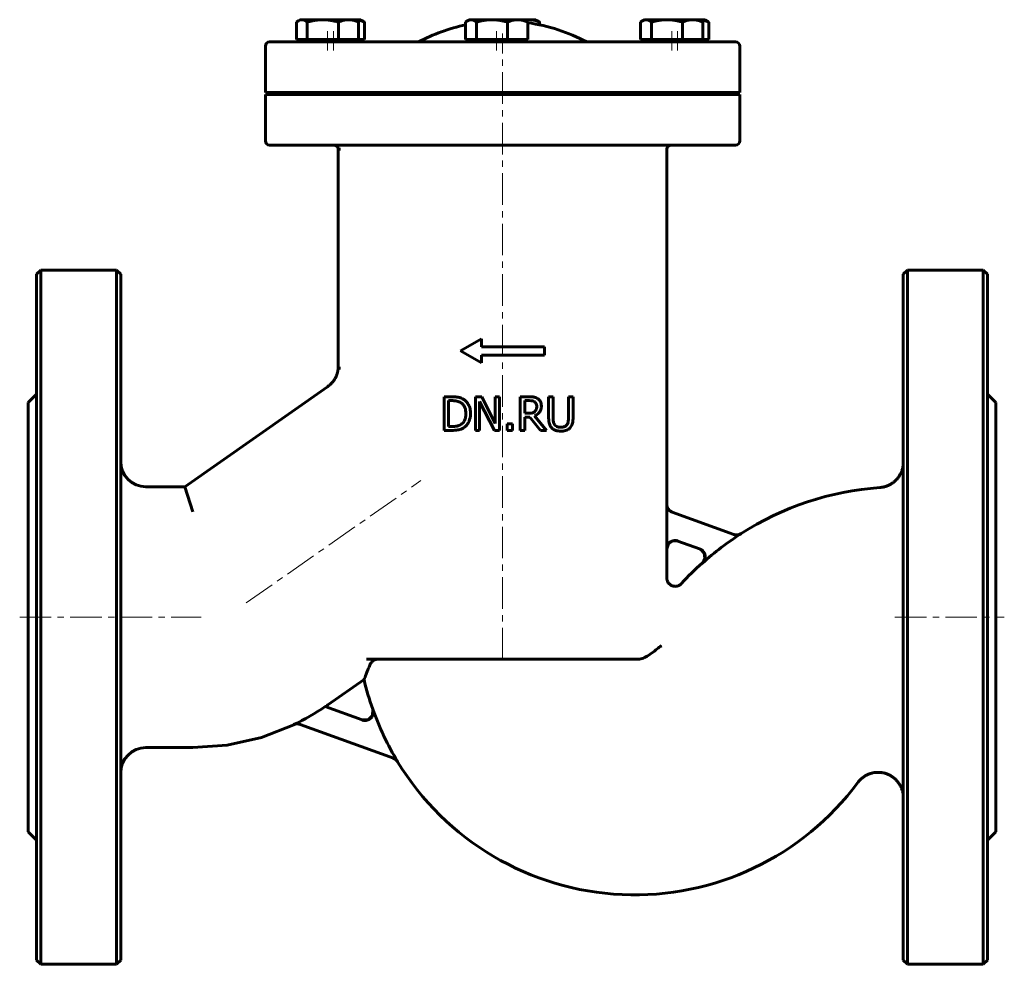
# Model space of a CAD drawing. Header units: millimetres. Extents: x -117 to 117, y -112 to 112.
import ezdxf

# ---------------------------------------------------------------- set-up
doc = ezdxf.new("R2010")
doc.units = ezdxf.units.MM
doc.linetypes.add('K5LT_AXLED', pattern=[12, 7.5, -1.5, 1.5, -1.5])
doc.linetypes.add('K5LT_BASIC', pattern=[0])
doc.layers.add('Системный слой (1)', color=7, linetype='Continuous', true_color=0x6c6c6c)

# ---------------------------------------------------------------- blocks, each defined once
blk = doc.blocks.new('U0')
at = {"layer": 'Системный слой (1)', "color": 143, "linetype": 'K5LT_BASIC', "lineweight": 60, "true_color": 0x33acca}
for p, q in [((36.79, -2.9), (36.79, 81.45)), ((36.79, -20.43), (36.79, -13.54))]:
    blk.add_line(p, q, dxfattribs=at)
blk = doc.blocks.new('U1')
at = {"layer": 'Системный слой (1)', "color": 143, "linetype": 'K5LT_BASIC', "lineweight": 60, "true_color": 0x33acca}
for p, q in [((-115, -29.75), (-115, 21.25)), ((-115, -80.75), (-115, -29.75))]:
    blk.add_line(p, q, dxfattribs=at)
blk = doc.blocks.new('U2')
at = {"layer": 'Системный слой (1)', "color": 143, "linetype": 'K5LT_BASIC', "lineweight": 60, "true_color": 0x33acca}
for start, end in [(94.1716, 122.5215), (131.8698, 137.4936)]:
    blk.add_arc((92.6, -69.75), 71, start, end, dxfattribs=at)
blk = doc.blocks.new('U3')
at = {"layer": 'Системный слой (1)', "color": 143, "linetype": 'K5LT_BASIC', "lineweight": 60, "true_color": 0x33acca}
for p, q in [((-93, -29.75), (-93, 51.75)), ((-93, -111.25), (-93, -29.75))]:
    blk.add_line(p, q, dxfattribs=at)
blk = doc.blocks.new('U4')
at = {"layer": 'Системный слой (1)', "color": 143, "linetype": 'K5LT_BASIC', "lineweight": 60, "true_color": 0x33acca}
for p, q in [((44.77, -13.6), (44.56, -13.51)), ((45.7, -14.57), (44.77, -13.6)), ((45.61, -16.39), (45.83, -15.8)), ((45.83, -15.8), (45.7, -14.57)), ((45.21, -16.88), (45.21, -16.88)), ((45.21, -16.88), (45.21, -16.88)), ((45.21, -16.88), (45.21, -16.88)), ((45.21, -16.88), (45.21, -16.88)), ((45.21, -16.88), (45.22, -16.88)), ((45.22, -16.88), (45.22, -16.87)), ((45.22, -16.87), (45.23, -16.87)), ((45.22, -16.88), (45.22, -16.88)), ((45.23, -16.87), (45.24, -16.85)), ((45.24, -16.85), (45.27, -16.82)), ((45.27, -16.82), (45.33, -16.77)), ((45.33, -16.77), (45.43, -16.65)), ((45.43, -16.65), (45.61, -16.39))]:
    blk.add_line(p, q, dxfattribs=at)
blk = doc.blocks.new('U5')
at = {"layer": 'Системный слой (1)', "color": 143, "linetype": 'K5LT_BASIC', "lineweight": 60, "true_color": 0x33acca}
for p, q in [((93, -29.75), (93, 51.75)), ((93, -111.25), (93, -29.75))]:
    blk.add_line(p, q, dxfattribs=at)
blk = doc.blocks.new('U6')
at = {"layer": 'Системный слой (1)', "color": 143, "linetype": 'K5LT_BASIC', "lineweight": 60, "true_color": 0x33acca}
for p, q in [((115, -29.75), (115, 21.25)), ((115, -80.75), (115, -29.75))]:
    blk.add_line(p, q, dxfattribs=at)
blk = doc.blocks.new('U7')
at = {"layer": 'Системный слой (1)', "color": 143, "linetype": 'K5LT_BASIC', "lineweight": 60, "true_color": 0x33acca}
for p, q in [((-33.17, -53.09), (-34.21, -54.13)), ((-33.11, -51.63), (-33.17, -53.09)), ((-34.21, -54.13), (-35.68, -54.17))]:
    blk.add_line(p, q, dxfattribs=at)
blk = doc.blocks.new('U8')
at = {"layer": 'Системный слой (1)', "color": 143, "linetype": 'K5LT_BASIC', "lineweight": 60, "true_color": 0x33acca}
for p, q in [((-44.14, -50.89), (-44.33, -51.02)), ((-43.95, -50.76), (-44.14, -50.89)), ((-43.76, -50.62), (-43.95, -50.76)), ((-51.82, -55.32), (-59.57, -58.32)), ((-59.57, -58.32), (-67.69, -60.15)), ((-67.69, -60.15), (-75.88, -60.75))]:
    blk.add_line(p, q, dxfattribs=at)
blk = doc.blocks.new('U9')
at = {"layer": 'Системный слой (1)', "color": 143, "linetype": 'K5LT_BASIC', "lineweight": 60, "true_color": 0x33acca}
for p, q in [((38.22, -11.62), (37.19, -12.34)), ((39.47, -11.66), (38.22, -11.62)), ((37.19, -12.34), (36.79, -13.54))]:
    blk.add_line(p, q, dxfattribs=at)
blk = doc.blocks.new('U10')
at = {"layer": 'Системный слой (1)', "color": 143, "linetype": 'K5LT_BASIC', "lineweight": 60, "true_color": 0x33acca}
for p, q in [((113, 51.75), (113, -29.75)), ((113, -29.75), (113, -111.25))]:
    blk.add_line(p, q, dxfattribs=at)
blk = doc.blocks.new('U11')
at = {"layer": 'Системный слой (1)', "color": 143, "linetype": 'K5LT_BASIC', "lineweight": 60, "true_color": 0x33acca}
for p, q in [((-113, 51.75), (-113, -29.75)), ((-113, -29.75), (-113, -111.25))]:
    blk.add_line(p, q, dxfattribs=at)
blk = doc.blocks.new('U12')
at = {"layer": 'Системный слой (1)', "color": 143, "linetype": 'K5LT_BASIC', "lineweight": 60, "true_color": 0x33acca}
for start, end in [(192.9963, 199.3563), (211.3705, 323.4517)]:
    blk.add_arc((29.16, -29.75), 66, start, end, dxfattribs=at)
blk = doc.blocks.new('U13')
at = {"layer": 'Системный слой (1)', "color": 143, "linetype": 'K5LT_BASIC', "lineweight": 60, "true_color": 0x33acca}
for p, q in [((45.19, 112.17), (44.45, 112.25)), ((45.94, 111.98), (45.19, 112.17)), ((46.75, 111.67), (45.94, 111.98))]:
    blk.add_line(p, q, dxfattribs=at)
blk = doc.blocks.new('U14')
at = {"layer": 'Системный слой (1)', "color": 143, "linetype": 'K5LT_BASIC', "lineweight": 60, "true_color": 0x33acca}
for p, q in [((30.72, 111.8), (30.56, 111.67)), ((30.88, 111.91), (30.72, 111.8)), ((31.03, 112.01), (30.88, 111.91)), ((31.31, 112.14), (31.03, 112.01)), ((31.58, 112.22), (31.31, 112.14)), ((31.84, 112.25), (31.58, 112.22))]:
    blk.add_line(p, q, dxfattribs=at)
blk = doc.blocks.new('U15')
at = {"layer": 'Системный слой (1)', "color": 143, "linetype": 'K5LT_BASIC', "lineweight": 60, "true_color": 0x33acca}
for p, q in [((-41.28, 81.59), (-41.29, 81.59)), ((-41.29, 81.59), (-41.29, 81.59)), ((-41.29, 81.59), (-41.29, 81.59)), ((-41.29, 81.59), (-41.29, 81.59)), ((-41.29, 81.59), (-41.29, 81.59)), ((-41.29, 81.59), (-41.29, 81.59)), ((-41.28, 81.58), (-41.28, 81.59)), ((-41.28, 81.59), (-41.28, 81.59)), ((-41.27, 81.58), (-41.28, 81.58)), ((-41.28, 81.58), (-41.28, 81.58)), ((-41.28, 81.58), (-41.28, 81.58)), ((-41.28, 81.58), (-41.28, 81.58)), ((-41.24, 81.58), (-41.27, 81.58)), ((-41.27, 81.58), (-41.27, 81.58)), ((-41.27, 81.58), (-41.27, 81.58)), ((-41.27, 81.58), (-41.27, 81.58)), ((-41.27, 81.58), (-41.27, 81.58)), ((-41.27, 81.58), (-41.27, 81.58)), ((-41.23, 81.57), (-41.24, 81.58)), ((-41.22, 81.57), (-41.23, 81.57)), ((-41.21, 81.57), (-41.22, 81.57)), ((-41.22, 81.57), (-41.22, 81.57)), ((-41.2, 81.56), (-41.21, 81.57)), ((-41.21, 81.57), (-41.21, 81.57)), ((-41.19, 81.56), (-41.2, 81.56)), ((-41.18, 81.56), (-41.19, 81.56)), ((-41.15, 81.55), (-41.18, 81.56)), ((-41.18, 81.56), (-41.18, 81.56)), ((-41.18, 81.56), (-41.18, 81.56)), ((-41.12, 81.54), (-41.15, 81.55)), ((-41.1, 81.54), (-41.12, 81.54)), ((-41.09, 81.54), (-41.1, 81.54)), ((-41.09, 81.53), (-41.09, 81.54)), ((-41.08, 81.53), (-41.09, 81.53)), ((-41.04, 81.52), (-41.08, 81.53)), ((-40.99, 81.51), (-41.04, 81.52)), ((-40.97, 81.5), (-40.99, 81.51)), ((-40.96, 81.5), (-40.97, 81.5)), ((-40.95, 81.5), (-40.96, 81.5)), ((-40.91, 81.49), (-40.95, 81.5)), ((-40.95, 81.5), (-40.95, 81.5)), ((-40.84, 81.47), (-40.91, 81.49)), ((-40.81, 81.46), (-40.84, 81.47)), ((-40.8, 81.46), (-40.81, 81.46)), ((-40.79, 81.46), (-40.8, 81.46)), ((-40.78, 81.46), (-40.79, 81.46)), ((-40.78, 81.45), (-40.78, 81.46)), ((-40.78, 81.46), (-40.78, 81.46)), ((-40.78, 81.46), (-40.78, 81.46)), ((-40.78, 81.46), (-40.78, 81.46)), ((-40.78, 81.46), (-40.78, 81.46)), ((-40.78, 81.46), (-40.78, 81.46)), ((-40.77, 81.45), (-40.78, 81.45)), ((-40.78, 81.45), (-40.78, 81.45)), ((-40.76, 81.45), (-40.77, 81.45))]:
    blk.add_line(p, q, dxfattribs=at)
blk = doc.blocks.new('U16')
at = {"layer": 'Системный слой (1)', "color": 143, "linetype": 'K5LT_BASIC', "lineweight": 60, "true_color": 0x33acca}
for p, q in [((-57.62, 82.45), (-42.28, 82.45)), ((-42.28, 82.45), (53.13, 82.45))]:
    blk.add_line(p, q, dxfattribs=at)
blk = doc.blocks.new('U17')
at = {"layer": 'Системный слой (1)', "color": 143, "linetype": 'K5LT_BASIC', "lineweight": 60, "true_color": 0x33acca}
for p, q in [((-41.3, 81.45), (-41.29, 81.49)), ((-41.3, 81.45), (-41.3, 81.45)), ((-41.29, 81.54), (-41.29, 81.58)), ((-41.29, 81.49), (-41.29, 81.54))]:
    blk.add_line(p, q, dxfattribs=at)
blk = doc.blocks.new('U18')
at = {"layer": 'Системный слой (1)', "color": 143, "linetype": 'K5LT_BASIC', "lineweight": 60, "true_color": 0x33acca}
for start, end in [(101.9464, 118.0725), (61.9275, 81.9013)]:
    blk.add_arc((-2.24, 69.45), 42.5, start, end, dxfattribs=at)
blk = doc.blocks.new('U19')
at = {"layer": 'Системный слой (1)', "color": 143, "linetype": 'K5LT_BASIC', "lineweight": 60, "true_color": 0x33acca}
for p, q in [((-41.28, 81.45), (-41.3, 81.45)), ((-40.76, 81.45), (-41.28, 81.45))]:
    blk.add_line(p, q, dxfattribs=at)
blk = doc.blocks.new('U20')
at = {"layer": 'Системный слой (1)', "color": 143, "linetype": 'K5LT_BASIC', "lineweight": 60, "true_color": 0x33acca}
for p, q in [((-58.62, 94.45), (29.38, 94.45)), ((29.38, 94.45), (54.13, 94.45))]:
    blk.add_line(p, q, dxfattribs=at)
blk = doc.blocks.new('U21')
at = {"layer": 'Системный слой (1)', "color": 143, "linetype": 'K5LT_BASIC', "lineweight": 60, "true_color": 0x33acca}
for p, q in [((3.43, 112.2), (3.06, 112.13)), ((3.78, 112.24), (3.43, 112.2)), ((4.14, 112.25), (3.78, 112.24))]:
    blk.add_line(p, q, dxfattribs=at)
blk = doc.blocks.new('U22')
at = {"layer": 'Системный слой (1)', "color": 143, "linetype": 'K5LT_BASIC', "lineweight": 60, "true_color": 0x33acca}
for p, q in [((-10.88, 111.8), (-11.04, 111.67)), ((-10.72, 111.91), (-10.88, 111.8)), ((-10.57, 112.01), (-10.72, 111.91)), ((-10.29, 112.14), (-10.57, 112.01)), ((-10.02, 112.22), (-10.29, 112.14)), ((-9.76, 112.25), (-10.02, 112.22))]:
    blk.add_line(p, q, dxfattribs=at)
blk = doc.blocks.new('U23')
at = {"layer": 'Системный слой (1)', "color": 143, "linetype": 'K5LT_BASIC', "lineweight": 60, "true_color": 0x33acca}
for p, q in [((-51.08, 111.8), (-51.24, 111.67)), ((-50.92, 111.91), (-51.08, 111.8)), ((-50.77, 112.01), (-50.92, 111.91)), ((-50.49, 112.14), (-50.77, 112.01)), ((-50.22, 112.22), (-50.49, 112.14)), ((-49.95, 112.25), (-50.22, 112.22))]:
    blk.add_line(p, q, dxfattribs=at)
blk = doc.blocks.new('U24')
at = {"layer": 'Системный слой (1)', "color": 143, "linetype": 'K5LT_BASIC', "lineweight": 60, "true_color": 0x33acca}
for p, q in [((-36.61, 112.17), (-37.34, 112.25)), ((-35.86, 111.98), (-36.61, 112.17)), ((-35.05, 111.67), (-35.86, 111.98))]:
    blk.add_line(p, q, dxfattribs=at)

msp = doc.modelspace()

# ---------------------------------------------------------------- linework, layer by layer
at = {"layer": 'Системный слой (1)', "color": 143, "linetype": 'K5LT_BASIC', "lineweight": 60, "true_color": 0x33acca}
for p, q in [((-51.24, 107.55), (-51.24, 111.67)), ((-50.35, 112.25), (-50.77, 112.01)), ((-50.35, 112.25), (-49.95, 112.25)), ((-49.95, 112.25), (-44.97, 112.25)), ((-48.67, 107.55), (-48.67, 111.67)), ((-44.97, 112.25), (-38.86, 112.25)), ((-41.27, 107.55), (-41.27, 111.67)), ((-38.86, 112.25), (-37.35, 112.25)), ((-37.35, 112.25), (-36.93, 112.01)), ((-37.35, 112.25), (-35.94, 112.25)), ((-36.45, 107.55), (-36.45, 111.67)), ((-35.94, 112.25), (-35.52, 112.01)), ((-35.05, 107.55), (-35.05, 111.67)), ((-11.04, 107.55), (-11.04, 111.67)), ((-10.15, 112.25), (-10.57, 112.01)), ((-10.15, 112.25), (-9.76, 112.25)), ((-9.76, 112.25), (-4.77, 112.25)), ((-8.47, 107.55), (-8.47, 111.67)), ((-4.77, 112.25), (1.33, 112.25)), ((-1.08, 107.55), (-1.08, 111.67)), ((1.33, 112.25), (2.85, 112.25)), ((2.85, 112.25), (4.14, 112.25)), ((2.85, 112.25), (3.27, 112.01)), ((3.74, 107.55), (3.74, 111.67)), ((4.14, 112.25), (5.66, 112.25)), ((5.66, 112.25), (6.08, 112.01)), ((6.55, 111.03), (6.55, 111.67)), ((30.56, 107.55), (30.56, 111.67)), ((31.45, 112.25), (31.03, 112.01)), ((31.45, 112.25), (31.84, 112.25)), ((31.84, 112.25), (36.83, 112.25)), ((33.13, 107.55), (33.13, 111.67)), ((36.83, 112.25), (42.93, 112.25)), ((40.52, 107.55), (40.52, 111.67)), ((42.93, 112.25), (44.45, 112.25)), ((44.45, 112.25), (45.86, 112.25)), ((44.45, 112.25), (44.87, 112.01)), ((45.34, 107.55), (45.34, 111.67)), ((45.86, 112.25), (46.28, 112.01)), ((46.75, 107.55), (46.75, 111.67)), ((-58.62, 94.95), (-58.62, 105.95)), ((53.13, 106.95), (-57.62, 106.95)), ((-49.95, 107.55), (-51.24, 107.55)), ((-50.35, 107.55), (-50.35, 106.95)), ((-48.67, 107.55), (-49.95, 107.55)), ((-44.97, 107.55), (-48.67, 107.55)), ((-41.27, 107.55), (-44.97, 107.55)), ((-38.86, 107.55), (-41.27, 107.55)), ((-36.45, 107.55), (-38.86, 107.55)), ((-37.35, 107.55), (-37.35, 106.95)), ((-35.05, 107.55), (-36.45, 107.55)), ((-35.94, 107.55), (-35.94, 106.95)), ((-9.76, 107.55), (-11.04, 107.55)), ((-10.15, 107.55), (-10.15, 106.95)), ((-8.47, 107.55), (-9.76, 107.55)), ((-4.77, 107.55), (-8.47, 107.55)), ((-1.08, 107.55), (-4.77, 107.55)), ((1.33, 107.55), (-1.08, 107.55)), ((3.74, 107.55), (1.33, 107.55)), ((2.85, 107.55), (2.85, 106.95)), ((31.84, 107.55), (30.56, 107.55)), ((31.45, 107.55), (31.45, 106.95)), ((33.13, 107.55), (31.84, 107.55)), ((36.83, 107.55), (33.13, 107.55)), ((40.52, 107.55), (36.83, 107.55)), ((42.93, 107.55), (40.52, 107.55)), ((45.34, 107.55), (42.93, 107.55)), ((44.45, 107.55), (44.45, 106.95)), ((46.75, 107.55), (45.34, 107.55)), ((45.86, 107.55), (45.86, 106.95)), ((54.13, 94.95), (54.13, 105.95)), ((-58.62, 94.95), (54.13, 94.95)), ((-58.62, 83.45), (-58.62, 94.45)), ((-18.93, 94.45), (-18.22, 94.95)), ((-17.57, 94.95), (-17.22, 94.45)), ((-9.74, 94.45), (-9.74, 94.95)), ((5.26, 94.45), (5.26, 94.95)), ((54.13, 83.45), (54.13, 94.45)), ((-41.28, 29.45), (-41.28, 81.45)), ((-113, 51.75), (-112, 52.75)), ((-112, -29.75), (-112, 52.75)), ((-94, 52.75), (-112, 52.75)), ((-94, 52.75), (-94, -29.75)), ((-93, 51.75), (-94, 52.75)), ((93, 51.75), (94, 52.75)), ((94, 52.75), (94, -29.75)), ((112, 52.75), (94, 52.75)), ((112, -29.75), (112, 52.75)), ((113, 51.75), (112, 52.75)), ((-12.24, 33.54), (-7.24, 36.37)), ((-7.24, 34.54), (-7.24, 36.37)), ((-12.24, 33.54), (-7.24, 30.7)), ((-7.24, 34.54), (7.76, 34.54)), ((7.76, 32.54), (7.76, 34.54)), ((-7.24, 30.7), (-7.24, 32.54)), ((-7.24, 32.54), (7.76, 32.54)), ((-40.76, 29.45), (-41.3, 29.45)), ((-77.77, 1.25), (-43.84, 25.01)), ((-115, 21.25), (-113, 23.25)), ((-14.34, 22.64), (-16.16, 22.64)), ((-16.16, 22.64), (-16.16, 14.64)), ((-15.1, 21.71), (-14.29, 21.71)), ((-15.1, 15.56), (-15.1, 21.71)), ((-8.7, 22.64), (-8.7, 14.64)), ((-7.19, 22.64), (-8.7, 22.64)), ((-7.71, 21.53), (-4.17, 14.64)), ((-7.71, 14.64), (-7.71, 21.53)), ((-3.97, 16.3), (-7.19, 22.64)), ((-3.97, 22.64), (-3.97, 16.3)), ((-2.97, 22.64), (-3.97, 22.64)), ((-2.97, 14.64), (-2.97, 22.64)), ((1.98, 22.64), (1.98, 14.64)), ((4.04, 22.64), (1.98, 22.64)), ((3.04, 21.71), (4.1, 21.71)), ((3.04, 18.71), (3.04, 21.71)), ((9.77, 22.64), (8.71, 22.64)), ((8.71, 22.64), (8.71, 17.64)), ((9.77, 17.64), (9.77, 22.64)), ((14.5, 22.64), (13.43, 22.64)), ((13.43, 22.64), (13.43, 17.62)), ((14.5, 17.64), (14.5, 22.64)), ((115, 21.25), (113, 23.25)), ((3.98, 18.71), (3.04, 18.71)), ((3.04, 14.64), (3.04, 17.82)), ((3.04, 17.82), (4.26, 17.82)), ((4.26, 17.82), (6.79, 14.64)), ((8.17, 14.64), (5.32, 18.12)), ((-16.16, 14.64), (-14.32, 14.64)), ((-14.29, 15.56), (-15.1, 15.56)), ((-8.7, 14.64), (-7.71, 14.64)), ((-4.17, 14.64), (-2.97, 14.64)), ((-1.15, 16.17), (-1.15, 14.64)), ((0.14, 16.17), (-1.15, 16.17)), ((-1.15, 14.64), (0.14, 14.64)), ((0.14, 14.64), (0.14, 16.17)), ((1.98, 14.64), (3.04, 14.64)), ((6.79, 14.64), (8.17, 14.64)), ((-87, 1.25), (-77.77, 1.25)), ((-75.88, -4.75), (-77.77, 1.25)), ((36.76, -13.53), (36.76, -2.89)), ((52.71, -10.09), (38.08, -4.77)), ((39.45, -11.65), (44.6, -13.52)), ((36.79, -20.43), (36.79, -20.43)), ((-112, -112.25), (-112, -29.75)), ((-94, -29.75), (-94, -112.25)), ((94, -29.75), (94, -112.25)), ((112, -112.25), (112, -29.75)), ((-34.57, -39.75), (29.9, -39.75)), ((29.9, -39.75), (29.91, -39.75)), ((-43.76, -50.62), (-35.15, -44.59)), ((-35.64, -54.18), (-44.38, -51)), ((-50.32, -55.23), (-28.17, -63.29)), ((-87, -60.75), (-75.88, -60.75)), ((-115, -80.75), (-113, -82.75)), ((115, -80.75), (113, -82.75)), ((-113, -111.25), (-112, -112.25)), ((-94, -112.25), (-112, -112.25)), ((-93, -111.25), (-94, -112.25)), ((93, -111.25), (94, -112.25)), ((112, -112.25), (94, -112.25)), ((113, -111.25), (112, -112.25))]:
    msp.add_line(p, q, dxfattribs=at)
at = {"layer": 'Системный слой (1)', "color": 30, "linetype": 'K5LT_AXLED', "lineweight": 18, "true_color": 0xff8000}
for p, q in [((-43.85, 109.55), (-43.85, 104.95)), ((-42.44, 109.55), (-42.44, 104.95)), ((-3.65, 109.55), (-3.65, 104.95)), ((-2.24, -39.75), (-2.24, 108.95)), ((37.95, 109.55), (37.95, 104.95)), ((39.36, 109.55), (39.36, 104.95)), ((-63.18, -26.38), (-21.64, 2.71)), ((-117, -29.75), (-73.88, -29.75)), ((91, -29.75), (117, -29.75))]:
    msp.add_line(p, q, dxfattribs=at)
at = {"layer": 'Системный слой (1)', "color": 143, "linetype": 'K5LT_BASIC', "lineweight": 60, "true_color": 0x33acca}
for centre, radius, start, end in [((-57.62, 105.95), 1, 90, 180), ((53.13, 105.95), 1, 0, 90), ((-57.62, 83.45), 1, 180, 270), ((-42.28, 81.45), 1, 7.8931, 90), ((37.79, 81.45), 1, 90, 180), ((53.13, 83.45), 1, 270, 0), ((-87, 7.25), 6, 180, 270), ((92.6, -69.75), 70.96, 122.4982, 131.8535), ((-75.88, -4.75), 55.96, 295.4139, 304.2614), ((29.16, -29.75), 65.96, 199.383, 211.4113), ((-87, -66.75), 6, 90, 180)]:
    msp.add_arc(centre, radius, start, end, dxfattribs=at)
for points, weights in [([(-48.67, 111.67), (-49.36, 112.25), (-49.95, 112.25)], [1, 1.0379548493, 1]), ([(-44.97, 112.25), (-46.69, 112.25), (-48.67, 111.67)], [1, 1.0379548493, 1]), ([(-41.27, 111.67), (-43.26, 112.25), (-44.97, 112.25)], [1, 1.0379548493, 1]), ([(-38.86, 112.25), (-39.98, 112.25), (-41.27, 111.67)], [1, 1.0379548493, 1]), ([(-36.45, 111.67), (-37.75, 112.25), (-38.86, 112.25)], [1, 1.0379548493, 1]), ([(-36.93, 112.01), (-36.7, 111.88), (-36.45, 111.67)], [1.01724949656, 1.01325102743, 1]), ([(-35.52, 112.01), (-35.3, 111.88), (-35.05, 111.67)], [1.01724949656, 1.01325102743, 1]), ([(-8.47, 111.67), (-9.16, 112.25), (-9.76, 112.25)], [1, 1.0379548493, 1]), ([(-4.77, 112.25), (-6.49, 112.25), (-8.47, 111.67)], [1, 1.0379548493, 1]), ([(-1.08, 111.67), (-3.06, 112.25), (-4.77, 112.25)], [1, 1.0379548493, 1]), ([(1.33, 112.25), (0.21, 112.25), (-1.08, 111.67)], [1, 1.0379548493, 1]), ([(3.74, 111.67), (2.45, 112.25), (1.33, 112.25)], [1, 1.0379548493, 1]), ([(3.27, 112.01), (3.5, 111.88), (3.74, 111.67)], [1.01724949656, 1.01325102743, 1]), ([(6.55, 111.67), (5.26, 112.25), (4.14, 112.25)], [1, 1.0379548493, 1]), ([(6.08, 112.01), (6.31, 111.88), (6.55, 111.67)], [1.01724949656, 1.01325102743, 1]), ([(33.13, 111.67), (32.44, 112.25), (31.84, 112.25)], [1, 1.0379548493, 1]), ([(36.83, 112.25), (35.11, 112.25), (33.13, 111.67)], [1, 1.0379548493, 1]), ([(40.52, 111.67), (38.54, 112.25), (36.83, 112.25)], [1, 1.0379548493, 1]), ([(42.93, 112.25), (41.81, 112.25), (40.52, 111.67)], [1, 1.0379548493, 1]), ([(45.34, 111.67), (44.05, 112.25), (42.93, 112.25)], [1, 1.0379548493, 1]), ([(44.87, 112.01), (45.1, 111.88), (45.34, 111.67)], [1.01724949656, 1.01325102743, 1]), ([(46.28, 112.01), (46.5, 111.88), (46.75, 111.67)], [1.01724949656, 1.01325102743, 1])]:
    msp.add_rational_spline(points, weights, degree=2, dxfattribs=at)
for points, knots in [([(-43.84, 25.01), (-43.84, 25.01), (-43.84, 25.01), (-43.83, 25.01), (-43.83, 25.01), (-43.83, 25.02), (-43.83, 25.02), (-43.82, 25.02), (-43.82, 25.02), (-43.81, 25.03), (-43.8, 25.04), (-43.78, 25.05), (-43.76, 25.06), (-43.72, 25.1), (-43.69, 25.12), (-43.6, 25.18), (-43.55, 25.23), (-43.38, 25.36), (-43.28, 25.46), (-42.98, 25.73), (-42.8, 25.93), (-42.47, 26.34), (-42.31, 26.55), (-42.03, 27), (-41.91, 27.24), (-41.7, 27.71), (-41.61, 27.95), (-41.47, 28.42), (-41.41, 28.66), (-41.34, 29.09), (-41.31, 29.27), (-41.3, 29.45)], [0, 0, 0, 0, 0.008824, 0.008824, 0.022942, 0.022942, 0.049413, 0.049413, 0.100591, 0.100591, 0.201182, 0.201182, 0.4006, 0.4006, 0.795905, 0.795905, 1.579456, 1.579456, 3.132441, 3.132441, 6.010969, 6.010969, 8.919794, 8.919794, 11.808323, 11.808323, 14.568388, 14.568388, 17.264814, 17.264814, 19.259581, 19.259581, 19.259581, 19.259581]), ([(-11.47, 22), (-11.64, 22.11), (-11.82, 22.2), (-12.14, 22.34), (-12.28, 22.39), (-12.47, 22.44), (-12.52, 22.45), (-12.62, 22.48), (-12.68, 22.5), (-12.86, 22.53), (-13, 22.55), (-13.25, 22.59), (-13.35, 22.6), (-13.58, 22.61), (-13.7, 22.62), (-13.83, 22.63), (-13.84, 22.63), (-13.96, 22.63), (-14.08, 22.63), (-14.24, 22.64), (-14.29, 22.64), (-14.34, 22.64)], [-0.6096868, -0.6096868, -0.6096868, -0.6096868, -0.426214, -0.426214, -0.2917352, -0.2917352, -0.2500062, -0.2500062, -0.2074424, -0.2074424, -0.1373002, -0.1373002, -0.0942867, -0.0942867, -0.0539648, -0.0539648, -0.0513501, -0.0513501, -0.0148511, -0.0148511, 0, 0, 0, 0]), ([(-14.29, 21.71), (-14.19, 21.71), (-14.1, 21.71), (-13.91, 21.71), (-13.83, 21.7), (-13.58, 21.68), (-13.45, 21.67), (-13.29, 21.64), (-13.24, 21.63), (-13.16, 21.62), (-13.13, 21.61), (-13.1, 21.6), (-13.09, 21.6), (-13.08, 21.6), (-13.08, 21.6), (-12.76, 21.53), (-12.46, 21.4), (-12.17, 21.24)], [-0.1623268, -0.1623268, -0.1623268, -0.1623268, -0.153147, -0.153147, -0.1429818, -0.1429818, -0.1226946, -0.1226946, -0.112551, -0.112551, -0.1041362, -0.1041362, -0.1024074, -0.1024074, -0.1019411, -0.1019411, 0, 0, 0, 0]), ([(-12.17, 21.24), (-11.95, 21.1), (-11.76, 20.94), (-11.43, 20.53), (-11.3, 20.31), (-11.02, 19.61), (-10.96, 19.12), (-10.96, 18.64)], [-0.3022899, -0.3022899, -0.3022899, -0.3022899, -0.2235708, -0.2235708, -0.1441502, -0.1441502, 0, 0, 0, 0]), ([(-9.85, 18.63), (-9.85, 19), (-9.89, 19.38), (-10.06, 20.19), (-10.2, 20.5), (-10.51, 21.1), (-10.79, 21.45), (-11.24, 21.84), (-11.35, 21.92), (-11.47, 22)], [-0.3021825, -0.3021825, -0.3021825, -0.3021825, -0.2472819, -0.2472819, -0.1808948, -0.1808948, -0.0436441, -0.0436441, 0, 0, 0, 0]), ([(6.08, 22.21), (5.9, 22.33), (5.7, 22.42), (5.48, 22.49), (5.46, 22.5), (5.42, 22.51), (5.39, 22.52), (5.34, 22.53), (5.31, 22.54), (5.25, 22.55), (5.22, 22.56), (5.16, 22.57), (5.08, 22.58), (4.99, 22.59), (4.92, 22.6), (4.9, 22.6), (4.76, 22.61), (4.65, 22.62), (4.47, 22.63), (4.41, 22.63), (4.25, 22.63), (4.14, 22.64), (4.04, 22.64)], [-0.3847717, -0.3847717, -0.3847717, -0.3847717, -0.189144, -0.189144, -0.171967, -0.171967, -0.1549173, -0.1549173, -0.1380641, -0.1380641, -0.1238731, -0.1238731, -0.1078791, -0.0920366, -0.0920366, -0.0837984, -0.0837984, -0.0500337, -0.0500337, -0.0317511, -0.0317511, 0, 0, 0, 0]), ([(4.1, 21.71), (4.44, 21.71), (4.69, 21.69), (5.05, 21.61), (5.22, 21.54), (5.37, 21.44)], [-0.1135747, -0.1135747, -0.1135747, -0.1135747, -0.0544475, -0.0544475, 0, 0, 0, 0]), ([(5.37, 21.44), (5.46, 21.38), (5.54, 21.31), (5.64, 21.19), (5.66, 21.16), (5.7, 21.1), (5.71, 21.07), (5.74, 21.03), (5.74, 21.01), (5.76, 20.98), (5.77, 20.96), (5.84, 20.79), (5.87, 20.63), (5.87, 20.43), (5.88, 20.41), (5.88, 20.38)], [-0.1133185, -0.1133185, -0.1133185, -0.1133185, -0.0870051, -0.0870051, -0.0779311, -0.0779311, -0.0686778, -0.0686778, -0.0638443, -0.0638443, -0.0583393, -0.0583393, -0.0080907, -0.0080907, 0, 0, 0, 0]), ([(6.98, 20.46), (6.98, 20.65), (6.97, 20.84), (6.89, 21.19), (6.84, 21.34), (6.69, 21.61), (6.54, 21.85), (6.2, 22.13), (6.14, 22.17), (6.08, 22.21)], [-0.4028647, -0.4028647, -0.4028647, -0.4028647, -0.2602194, -0.2602194, -0.1334633, -0.1334633, -0.0236426, -0.0236426, 0, 0, 0, 0]), ([(5.42, 19.12), (5.34, 19.04), (5.24, 18.97), (4.99, 18.83), (4.86, 18.8), (4.53, 18.73), (4.25, 18.71), (3.98, 18.71)], [-0.1126125, -0.1126125, -0.1126125, -0.1126125, -0.1007408, -0.1007408, -0.0836371, -0.0836371, 0, 0, 0, 0]), ([(5.32, 18.12), (5.64, 18.23), (5.93, 18.39), (6.37, 18.78), (6.55, 18.98), (6.83, 19.49), (6.92, 19.77), (6.98, 20.2), (6.98, 20.33), (6.98, 20.46)], [-0.3271962, -0.3271962, -0.3271962, -0.3271962, -0.2148919, -0.2148919, -0.1301107, -0.1301107, -0.0395014, -0.0395014, 0, 0, 0, 0]), ([(5.88, 20.38), (5.88, 20.23), (5.86, 20.08), (5.82, 19.84), (5.8, 19.76), (5.77, 19.68), (5.77, 19.67), (5.75, 19.62), (5.74, 19.58), (5.66, 19.4), (5.57, 19.27), (5.44, 19.14), (5.43, 19.13), (5.42, 19.12)], [-0.1234236, -0.1234236, -0.1234236, -0.1234236, -0.0888929, -0.0888929, -0.0682636, -0.0682636, -0.0646233, -0.0646233, -0.0540904, -0.0540904, -0.0039214, -0.0039214, 0, 0, 0, 0]), ([(-10.96, 18.64), (-10.96, 18.28), (-10.99, 17.91), (-11.13, 17.33), (-11.23, 17.03), (-11.6, 16.47), (-11.82, 16.26), (-12.08, 16.09)], [-0.3717086, -0.3717086, -0.3717086, -0.3717086, -0.2031948, -0.2031948, -0.0945864, -0.0945864, 0, 0, 0, 0]), ([(-11.49, 15.28), (-11.25, 15.43), (-11.04, 15.62), (-10.65, 16.05), (-10.48, 16.3), (-10.16, 16.91), (-9.95, 17.42), (-9.86, 18.29), (-9.85, 18.46), (-9.85, 18.63)], [-0.5831724, -0.5831724, -0.5831724, -0.5831724, -0.4263103, -0.4263103, -0.2636811, -0.2636811, -0.0506261, -0.0506261, 0, 0, 0, 0]), ([(8.71, 17.64), (8.71, 16.88), (8.81, 16.44), (8.98, 15.89), (9.11, 15.63), (9.35, 15.34), (9.41, 15.27), (9.47, 15.21)], [-0.1991944, -0.1991944, -0.1991944, -0.1991944, -0.1167517, -0.1167517, -0.0275108, -0.0275108, 0, 0, 0, 0]), ([(10.11, 16.03), (10, 16.21), (9.91, 16.41), (9.81, 16.86), (9.78, 17.15), (9.77, 17.48), (9.77, 17.56), (9.77, 17.64)], [-0.1642154, -0.1642154, -0.1642154, -0.1642154, -0.0979183, -0.0979183, -0.0245578, -0.0245578, 0, 0, 0, 0]), ([(13.43, 17.62), (13.43, 17.36), (13.42, 17.08), (13.35, 16.64), (13.31, 16.41), (13.15, 16.12), (13.12, 16.07), (13.09, 16.03)], [-0.2206176, -0.2206176, -0.2206176, -0.2206176, -0.1015088, -0.1015088, -0.0165184, -0.0165184, 0, 0, 0, 0]), ([(13.73, 15.21), (13.86, 15.33), (13.98, 15.47), (14.18, 15.79), (14.25, 15.96), (14.38, 16.37), (14.48, 16.78), (14.5, 17.52), (14.5, 17.58), (14.5, 17.64)], [-0.5643883, -0.5643883, -0.5643883, -0.5643883, -0.3941599, -0.3941599, -0.224088, -0.224088, -0.0179345, -0.0179345, 0, 0, 0, 0]), ([(-14.32, 14.64), (-13.85, 14.64), (-13.33, 14.66), (-12.61, 14.78), (-12.24, 14.87), (-11.68, 15.16), (-11.58, 15.22), (-11.49, 15.28)], [-0.4820093, -0.4820093, -0.4820093, -0.4820093, -0.1949348, -0.1949348, -0.0337565, -0.0337565, 0, 0, 0, 0]), ([(-12.08, 16.09), (-12.48, 15.8), (-12.87, 15.71), (-13.45, 15.58), (-13.88, 15.56), (-14.29, 15.56)], [-0.1856011, -0.1856011, -0.1856011, -0.1856011, -0.1281444, -0.1281444, 0, 0, 0, 0]), ([(9.47, 15.21), (9.7, 14.98), (9.96, 14.81), (10.49, 14.6), (10.82, 14.51), (11.39, 14.47), (11.5, 14.47), (11.6, 14.47)], [-0.3693414, -0.3693414, -0.3693414, -0.3693414, -0.1836701, -0.1836701, -0.032949, -0.032949, 0, 0, 0, 0]), ([(11.6, 15.37), (11.42, 15.37), (11.24, 15.39), (10.91, 15.46), (10.76, 15.51), (10.47, 15.66), (10.33, 15.76), (10.18, 15.93), (10.15, 15.98), (10.11, 16.03)], [-0.1783261, -0.1783261, -0.1783261, -0.1783261, -0.1206622, -0.1206622, -0.0712128, -0.0712128, -0.0179231, -0.0179231, 0, 0, 0, 0]), ([(13.09, 16.03), (13.03, 15.93), (12.95, 15.85), (12.78, 15.69), (12.68, 15.63), (12.45, 15.52), (12.21, 15.41), (11.75, 15.38), (11.67, 15.37), (11.6, 15.37)], [-0.3589898, -0.3589898, -0.3589898, -0.3589898, -0.2562821, -0.2562821, -0.1487032, -0.1487032, -0.0234563, -0.0234563, 0, 0, 0, 0]), ([(11.6, 14.47), (11.96, 14.47), (12.34, 14.5), (13.08, 14.71), (13.36, 14.89), (13.62, 15.1), (13.68, 15.15), (13.73, 15.21)], [-0.1755924, -0.1755924, -0.1755924, -0.1755924, -0.1051679, -0.1051679, -0.0246347, -0.0246347, 0, 0, 0, 0]), ([(93, 7.05), (93, 7.05), (93, 7.05), (93, 7.04), (93, 7.04), (93, 7.03), (93, 7.02), (93, 7.01), (93, 7), (93, 6.97), (93, 6.95), (93, 6.9), (93, 6.86), (92.99, 6.76), (92.99, 6.69), (92.97, 6.48), (92.96, 6.34), (92.9, 5.95), (92.85, 5.7), (92.72, 5.21), (92.64, 4.97), (92.44, 4.5), (92.32, 4.27), (92.07, 3.83), (91.94, 3.63), (91.64, 3.23), (91.47, 3.04), (91.11, 2.67), (90.91, 2.49), (90.5, 2.17), (90.28, 2.02), (89.84, 1.75), (89.61, 1.64), (89.13, 1.43), (88.89, 1.35), (88.39, 1.2), (88.13, 1.15), (87.73, 1.09), (87.58, 1.07), (87.44, 1.06)], [0, 0, 0, 0, 0.007267, 0.007267, 0.036336, 0.036336, 0.065405, 0.065405, 0.123543, 0.123543, 0.23982, 0.23982, 0.465103, 0.465103, 0.915671, 0.915671, 1.802268, 1.802268, 3.419756, 3.419756, 4.998481, 4.998481, 6.659206, 6.659206, 8.198344, 8.198344, 9.823296, 9.823296, 11.478937, 11.478937, 13.138192, 13.138192, 14.766459, 14.766459, 16.410088, 16.410088, 18.070726, 18.070726, 19, 19, 19, 19]), ([(36.76, -2.89), (36.76, -2.96), (36.77, -3.03), (36.78, -3.18), (36.8, -3.25), (36.83, -3.4), (36.85, -3.47), (36.89, -3.58), (36.9, -3.61), (36.94, -3.71), (36.97, -3.78), (37.05, -3.91), (37.08, -3.98), (37.16, -4.08), (37.19, -4.13), (37.26, -4.21), (37.3, -4.25), (37.39, -4.34), (37.45, -4.39), (37.56, -4.49), (37.62, -4.53), (37.75, -4.61), (37.81, -4.65), (37.94, -4.71), (38.01, -4.74), (38.08, -4.77)], [0, 0, 0, 0, 0.0221076, 0.0221076, 0.0445709, 0.0445709, 0.0671123, 0.0671123, 0.0780973, 0.0780973, 0.1006517, 0.1006517, 0.1230678, 0.1230678, 0.1401681, 0.1401681, 0.1562606, 0.1562606, 0.1786972, 0.1786972, 0.2006788, 0.2006788, 0.2230907, 0.2230907, 0.2450989, 0.2450989, 0.2450989, 0.2450989]), ([(36.79, -2.9), (36.79, -3.36), (37.09, -4.17), (37.78, -4.66), (38.11, -4.78)], [0, 0, 0, 0, 0.571428, 1, 1, 1, 1]), ([(39.45, -11.65), (39.38, -11.62), (39.31, -11.6), (39.16, -11.57), (39.09, -11.55), (38.94, -11.54), (38.87, -11.53), (38.76, -11.53), (38.72, -11.53), (38.61, -11.54), (38.53, -11.54), (38.38, -11.57), (38.31, -11.58), (38.17, -11.62), (38.1, -11.64), (37.99, -11.68), (37.96, -11.7), (37.9, -11.72), (37.88, -11.74), (37.78, -11.78), (37.72, -11.82), (37.59, -11.9), (37.53, -11.95), (37.41, -12.05), (37.36, -12.1), (37.31, -12.16), (37.3, -12.16), (37.25, -12.22), (37.2, -12.28), (37.12, -12.38), (37.09, -12.43), (37.02, -12.55), (36.98, -12.61), (36.93, -12.73), (36.91, -12.77), (36.87, -12.89), (36.84, -12.96), (36.81, -13.11), (36.79, -13.18), (36.77, -13.33), (36.76, -13.4), (36.76, -13.49), (36.76, -13.51), (36.76, -13.53)], [0, 0, 0, 0, 0.0220151, 0.0220151, 0.0444423, 0.0444423, 0.06707, 0.06707, 0.0782442, 0.0782442, 0.1008479, 0.1008479, 0.1234571, 0.1234571, 0.1455901, 0.1455901, 0.1564624, 0.1564624, 0.1651401, 0.1651401, 0.1873652, 0.1873652, 0.2109913, 0.2109913, 0.2333879, 0.2333879, 0.2346174, 0.2346174, 0.257132, 0.257132, 0.2752215, 0.2752215, 0.2977338, 0.2977338, 0.3127094, 0.3127094, 0.3351752, 0.3351752, 0.3576725, 0.3576725, 0.379797, 0.379797, 0.3852324, 0.3852324, 0.3852324, 0.3852324]), ([(52.71, -10.09), (52.78, -10.12), (52.85, -10.14), (52.99, -10.17), (53.07, -10.18), (53.22, -10.2), (53.29, -10.21), (53.4, -10.21), (53.44, -10.21), (53.55, -10.2), (53.63, -10.2), (53.78, -10.17), (53.85, -10.16), (53.95, -10.13), (53.97, -10.13), (54.07, -10.1), (54.14, -10.07), (54.27, -10.01), (54.34, -9.98), (54.43, -9.93), (54.45, -9.91), (54.47, -9.9)], [0, 0, 0, 0, 0.0220254, 0.0220254, 0.0444695, 0.0444695, 0.0671385, 0.0671385, 0.0783835, 0.0783835, 0.1009841, 0.1009841, 0.1234821, 0.1234821, 0.1312386, 0.1312386, 0.1537706, 0.1537706, 0.1757994, 0.1757994, 0.1840746, 0.1840746, 0.1840746, 0.1840746]), ([(45.25, -16.89), (45.31, -16.84), (45.36, -16.79), (45.46, -16.68), (45.5, -16.62), (45.59, -16.5), (45.63, -16.44), (45.68, -16.34), (45.7, -16.31), (45.75, -16.21), (45.78, -16.14), (45.82, -16.01), (45.84, -15.96), (45.87, -15.83), (45.89, -15.76), (45.9, -15.63), (45.91, -15.58), (45.92, -15.45), (45.92, -15.38), (45.91, -15.23), (45.9, -15.15), (45.88, -15.01), (45.86, -14.94), (45.83, -14.83), (45.82, -14.8), (45.81, -14.75), (45.81, -14.75), (45.78, -14.67), (45.75, -14.6), (45.68, -14.47), (45.65, -14.41), (45.57, -14.28), (45.52, -14.22), (45.46, -14.14), (45.44, -14.11), (45.37, -14.04), (45.32, -13.98), (45.21, -13.88), (45.15, -13.83), (45.08, -13.78), (45.06, -13.77), (44.98, -13.71), (44.92, -13.67), (44.79, -13.6), (44.72, -13.57), (44.64, -13.54), (44.62, -13.53), (44.6, -13.52)], [0, 0, 0, 0, 0.0222175, 0.0222175, 0.0447066, 0.0447066, 0.0671513, 0.0671513, 0.07808, 0.07808, 0.1006012, 0.1006012, 0.1181847, 0.1181847, 0.1407067, 0.1407067, 0.1560971, 0.1560971, 0.1785758, 0.1785758, 0.2010924, 0.2010924, 0.2231323, 0.2231323, 0.2341545, 0.2341545, 0.2363737, 0.2363737, 0.2584681, 0.2584681, 0.2809574, 0.2809574, 0.3036044, 0.3036044, 0.3123277, 0.3123277, 0.3349339, 0.3349339, 0.3574131, 0.3574131, 0.3629764, 0.3629764, 0.3855062, 0.3855062, 0.4075287, 0.4075287, 0.4136315, 0.4136315, 0.4136315, 0.4136315]), ([(40.26, -21.78), (40.26, -21.78), (40.26, -21.78), (40.26, -21.78), (40.26, -21.79), (40.25, -21.79), (40.25, -21.79), (40.24, -21.8), (40.24, -21.81), (40.22, -21.82), (40.21, -21.83), (40.18, -21.86), (40.16, -21.88), (40.1, -21.94), (40.06, -21.97), (39.94, -22.06), (39.87, -22.11), (39.72, -22.2), (39.64, -22.24), (39.47, -22.31), (39.38, -22.34), (39.22, -22.38), (39.14, -22.39), (38.98, -22.42), (38.89, -22.42), (38.72, -22.42), (38.63, -22.42), (38.45, -22.4), (38.36, -22.38), (38.19, -22.33), (38.1, -22.3), (37.94, -22.23), (37.86, -22.19), (37.71, -22.11), (37.64, -22.06), (37.51, -21.96), (37.45, -21.91), (37.33, -21.79), (37.27, -21.73), (37.16, -21.59), (37.11, -21.52), (37.02, -21.37), (36.98, -21.29), (36.92, -21.14), (36.89, -21.07), (36.85, -20.91), (36.83, -20.83), (36.8, -20.64), (36.79, -20.53), (36.79, -20.43)], [0, 0, 0, 0, 0.016769, 0.016769, 0.041923, 0.041923, 0.088039, 0.088039, 0.176078, 0.176078, 0.347963, 0.347963, 0.683348, 0.683348, 1.337351, 1.337351, 2.389116, 2.389116, 3.457908, 3.457908, 4.523574, 4.523574, 5.482464, 5.482464, 6.495783, 6.495783, 7.54545, 7.54545, 8.617738, 8.617738, 9.693803, 9.693803, 10.751628, 10.751628, 11.745613, 11.745613, 12.687938, 12.687938, 13.735611, 13.735611, 14.780464, 14.780464, 15.801418, 15.801418, 16.712433, 16.712433, 17.757411, 17.757411, 18.998952, 18.998952, 18.998952, 18.998952]), ([(35.53, -36.54), (35.53, -36.54), (35.53, -36.54), (35.14, -36.79), (34.8, -37.04), (34.08, -37.62), (33.65, -37.97), (32.73, -38.66), (32.27, -38.96), (31.43, -39.39), (31.03, -39.56), (30.4, -39.71), (30.15, -39.75), (29.91, -39.75)], [-0.000713, -0.000713, -0.000713, -0.000713, 0, 0, 0.1424643, 0.1424643, 0.3192839, 0.3192839, 0.4803581, 0.4803581, 0.6009269, 0.6009269, 0.6704238, 0.6704238, 0.6704238, 0.6704238]), ([(-32.04, -39.75), (-32.12, -39.75), (-32.2, -39.76), (-32.35, -39.78), (-32.42, -39.79), (-32.53, -39.83), (-32.56, -39.84), (-32.67, -39.88), (-32.74, -39.91), (-32.87, -39.98), (-32.94, -40.03), (-33.03, -40.09), (-33.05, -40.11), (-33.14, -40.19), (-33.2, -40.24), (-33.32, -40.37), (-33.38, -40.44), (-33.44, -40.53), (-33.46, -40.55), (-33.53, -40.65), (-33.58, -40.73), (-33.67, -40.91), (-33.72, -41), (-33.77, -41.11), (-33.78, -41.13), (-33.79, -41.16)], [0, 0, 0, 0, 0.0471433, 0.0471433, 0.0956433, 0.0956433, 0.1187833, 0.1187833, 0.1682946, 0.1682946, 0.2190214, 0.2190214, 0.2390042, 0.2390042, 0.2912111, 0.2912111, 0.3442762, 0.3442762, 0.3599381, 0.3599381, 0.4140481, 0.4140481, 0.4683434, 0.4683434, 0.4807862, 0.4807862, 0.4807862, 0.4807862]), ([(-35.15, -44.59), (-35.15, -44.59), (-35.15, -44.59), (-35.15, -44.58), (-35.1, -44.47), (-34.91, -43.98), (-34.73, -43.5), (-34.28, -42.37), (-34.05, -41.8), (-33.79, -41.16)], [3.471682, 3.471682, 3.471682, 3.471682, 3.501799, 3.501799, 3.952124, 3.952124, 4.612814, 4.612814, 5.111114, 5.111114, 5.111114, 5.111114]), ([(-35.64, -54.18), (-35.57, -54.21), (-35.5, -54.23), (-35.35, -54.26), (-35.28, -54.28), (-35.13, -54.3), (-35.06, -54.3), (-34.95, -54.3), (-34.91, -54.3), (-34.81, -54.3), (-34.75, -54.29), (-34.61, -54.28), (-34.54, -54.26), (-34.39, -54.23), (-34.32, -54.2), (-34.21, -54.16), (-34.16, -54.14), (-34.05, -54.09), (-33.98, -54.05), (-33.88, -53.99), (-33.84, -53.96), (-33.73, -53.89), (-33.67, -53.84), (-33.57, -53.75), (-33.53, -53.71), (-33.44, -53.61), (-33.39, -53.56), (-33.3, -53.44), (-33.26, -53.37), (-33.19, -53.24), (-33.15, -53.18), (-33.11, -53.08), (-33.1, -53.05), (-33.07, -52.98), (-33.06, -52.94), (-33.02, -52.84), (-33.01, -52.77), (-32.98, -52.62), (-32.97, -52.55), (-32.96, -52.43), (-32.95, -52.38), (-32.95, -52.25), (-32.96, -52.18), (-32.97, -52.03), (-32.98, -51.96), (-33.01, -51.81), (-33.03, -51.74), (-33.06, -51.66), (-33.06, -51.65), (-33.07, -51.64)], [0, 0, 0, 0, 0.0222973, 0.0222973, 0.0448274, 0.0448274, 0.0672192, 0.0672192, 0.0783938, 0.0783938, 0.0971785, 0.0971785, 0.1196186, 0.1196186, 0.142056, 0.142056, 0.1567343, 0.1567343, 0.1792285, 0.1792285, 0.1943464, 0.1943464, 0.2168991, 0.2168991, 0.2349281, 0.2349281, 0.2574143, 0.2574143, 0.2799817, 0.2799817, 0.3021625, 0.3021625, 0.3129693, 0.3129693, 0.3237526, 0.3237526, 0.3459988, 0.3459988, 0.3685275, 0.3685275, 0.3830366, 0.3830366, 0.4055515, 0.4055515, 0.4280474, 0.4280474, 0.4500913, 0.4500913, 0.4531329, 0.4531329, 0.4531329, 0.4531329]), ([(-50.32, -55.23), (-50.39, -55.2), (-50.46, -55.18), (-50.6, -55.14), (-50.68, -55.13), (-50.82, -55.11), (-50.9, -55.11), (-51.01, -55.11), (-51.05, -55.11), (-51.16, -55.11), (-51.24, -55.12), (-51.37, -55.14), (-51.43, -55.15), (-51.56, -55.18), (-51.63, -55.2), (-51.76, -55.25), (-51.81, -55.27), (-51.87, -55.3)], [0, 0, 0, 0, 0.0221225, 0.0221225, 0.0446153, 0.0446153, 0.0672237, 0.0672237, 0.0784454, 0.0784454, 0.1009842, 0.1009842, 0.1189033, 0.1189033, 0.1412054, 0.1412054, 0.1593479, 0.1593479, 0.1593479, 0.1593479]), ([(-27.14, -64.13), (-27.18, -64.07), (-27.22, -64.01), (-27.31, -63.89), (-27.36, -63.83), (-27.47, -63.72), (-27.52, -63.67), (-27.64, -63.57), (-27.7, -63.53), (-27.83, -63.45), (-27.89, -63.41), (-28.03, -63.34), (-28.09, -63.31), (-28.17, -63.29)], [0, 0, 0, 0, 0.0221632, 0.0221632, 0.0449855, 0.0449855, 0.0678077, 0.0678077, 0.0903828, 0.0903828, 0.113008, 0.113008, 0.1356332, 0.1356332, 0.1356332, 0.1356332]), ([(82.18, -69.05), (82.18, -69.05), (82.19, -69.04), (82.19, -69.04), (82.2, -69.03), (82.21, -69.02), (82.22, -69.01), (82.24, -68.98), (82.25, -68.96), (82.3, -68.9), (82.32, -68.87), (82.41, -68.76), (82.47, -68.69), (82.65, -68.49), (82.77, -68.37), (83.1, -68.07), (83.3, -67.9), (83.74, -67.58), (83.98, -67.44), (84.45, -67.19), (84.7, -67.08), (85.2, -66.9), (85.46, -66.82), (85.97, -66.71), (86.22, -66.67), (86.73, -66.63), (87, -66.62), (87.53, -66.65), (87.8, -66.68), (88.34, -66.77), (88.6, -66.84), (89.12, -67), (89.36, -67.1), (89.84, -67.33), (90.06, -67.46), (90.49, -67.74), (90.7, -67.89), (91.1, -68.24), (91.29, -68.43), (91.65, -68.83), (91.82, -69.04), (92.12, -69.49), (92.26, -69.72), (92.49, -70.19), (92.59, -70.42), (92.75, -70.89), (92.82, -71.13), (92.92, -71.63), (92.96, -71.88), (92.99, -72.3), (93, -72.46), (93, -72.63)], [0, 0, 0, 0, 0.017205, 0.017205, 0.043011, 0.043011, 0.090324, 0.090324, 0.180648, 0.180648, 0.356995, 0.356995, 0.701087, 0.701087, 1.372066, 1.372066, 2.387117, 2.387117, 3.416934, 3.416934, 4.442186, 4.442186, 5.443907, 5.443907, 6.410748, 6.410748, 7.414291, 7.414291, 8.441081, 8.441081, 9.47232, 9.47232, 10.486399, 10.486399, 11.458919, 11.458919, 12.440781, 12.440781, 13.458479, 13.458479, 14.489171, 14.489171, 15.513264, 15.513264, 16.453761, 16.453761, 17.403107, 17.403107, 18.383866, 18.383866, 18.998925, 18.998925, 18.998925, 18.998925])]:
    msp.add_open_spline(points, degree=3, knots=knots, dxfattribs=at)
for points in [[(54.43, -9.88), (53.92, -10.21), (53.25, -10.29), (52.67, -10.08)], [(-51.82, -55.32), (-51.34, -55.09), (-50.77, -55.06), (-50.27, -55.24)], [(-27.19, -64.11), (-27.43, -63.72), (-27.79, -63.42), (-28.22, -63.27)]]:
    msp.add_open_spline(points, degree=3, dxfattribs=at)

# ---------------------------------------------------------------- block references
at = {"layer": 'Системный слой (1)'}
for name in ['U23', 'U24', 'U18', 'U22', 'U21', 'U14', 'U13', 'U20', 'U16', 'U17', 'U19', 'U15', 'U0', 'U11', 'U3', 'U5', 'U10', 'U1', 'U6', 'U2', 'U9', 'U4', 'U12', 'U8', 'U7']:
    msp.add_blockref(name, (0, 0), dxfattribs=at)

doc.saveas('drawing.dxf')
